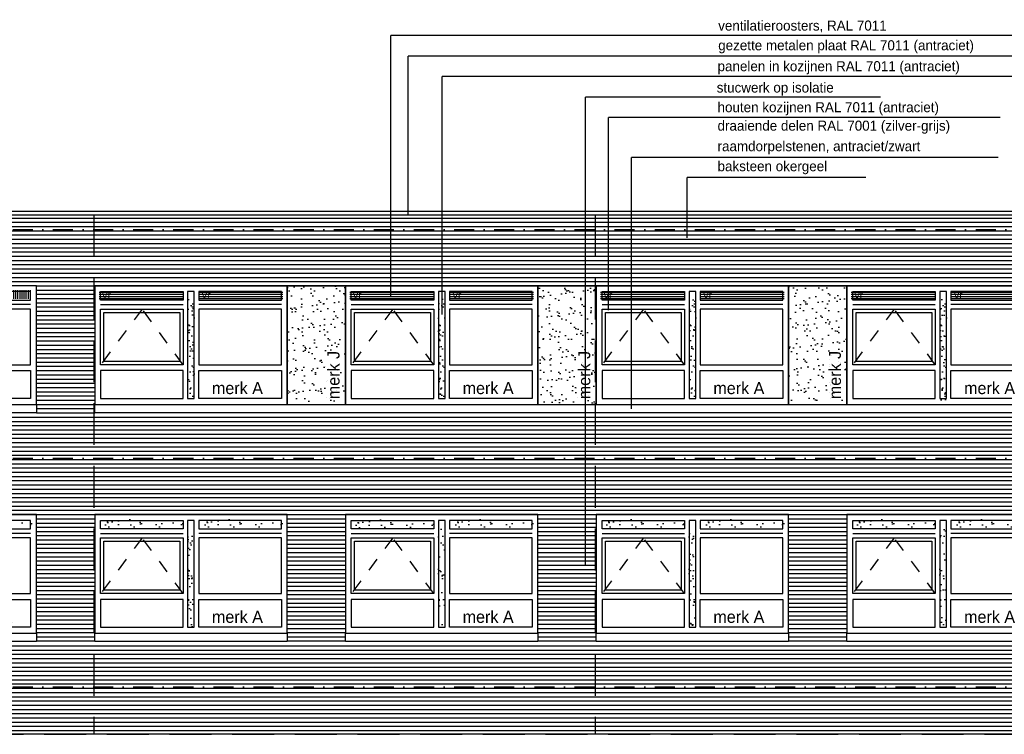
# Model space of a CAD drawing. Extents: x 0 to 140000, y 0 to 84100.
# Tile 19 of 36: x 48013 to 62740, y 48986 to 59671. Entities that reach past the tile are written whole.
import ezdxf

# ---------------------------------------------------------------- set-up
doc = ezdxf.new("R2010")
doc.units = 0
doc.header["$LTSCALE"] = 100
doc.header["$MEASUREMENT"] = 0
for name, pattern in [('B0201', [50, 31.25, -6.25, 6.25, -6.25]), ('B0701', [9.375, 6.25, -3.125]), ('DASHDOTX2', [2, 1, -0.5, 0, -0.5]), ('TEGELS', [4, 2, -2])]:
    doc.linetypes.add(name, pattern=pattern)
doc.layers.get('0').update_dxf_attribs({"linetype": 'CONTINUOUS'})
for name, color, linetype in [('AA31----_BUITENKOZ', 7, 'CONTINUOUS'), ('AL$1A---_ALGEMEEN', 1, 'CONTINUOUS'), ('AL$7A---_STRAMIEN', 42, 'B0201'), ('AL21----_BUITENWAND', 2, 'CONTINUOUS'), ('AL31----_BUITENKOZ', 7, 'CONTINUOUS'), ('AL31----_BUITENKOZIJ', 7, 'CONTINUOUS'), ('AL47----_DAKAFW', 1, 'CONTINUOUS'), ('AT$1A---_ALGEMEEN', 1, 'CONTINUOUS'), ('AT$1A---_TEKST', 2, 'CONTINUOUS'), ('DLLATATIE', 3, 'B0701'), ('VENTILATIE', 1, 'CONTINUOUS')]:
    doc.layers.add(name, color=color, linetype=linetype)
doc.styles.add('00_100', font='B-GBP.shx', dxfattribs={"height": 120})
doc.styles.add('01_100', font='B-GBP.shx', dxfattribs={"height": 180})
doc.styles.add('02_100', font='B-GBP.shx', dxfattribs={"height": 250})
pattern_1 = [(37.5, (7480.87, -28493.82), (-7.6852, 235.0725), [0, -185.44, 0, -207.4, 0, -198.25]), (7.5, (7480.87, -28493.82), (215.9128, 344.3018), [0, -100.04, 0, -167.14, 0, -64.05]), (327.5, (7330.8, -28493.82), (379.9253, 0.6904), [0, -61, 0, -219.6, 0, -286.7]), (317.5, (7330.8, -28493.82), (366.7474, 107.0764), [0, -30.5, 0, -143.96, 0, -164.7])]
pattern_2 = [(37.5, (3730.87, -28493.82), (-7.6852, 235.0725), [0, -185.44, 0, -207.4, 0, -198.25]), (7.5, (3730.87, -28493.82), (215.9128, 344.3018), [0, -100.04, 0, -167.14, 0, -64.05]), (327.5, (3580.8, -28493.82), (379.9253, 0.6904), [0, -61, 0, -219.6, 0, -286.7]), (317.5, (3580.8, -28493.82), (366.7474, 107.0764), [0, -30.5, 0, -143.96, 0, -164.7])]
pattern_3 = [(37.5, (-19.13, -28493.82), (-7.6852, 235.0725), [0, -185.44, 0, -207.4, 0, -198.25]), (7.5, (-19.13, -28493.82), (215.9128, 344.3018), [0, -100.04, 0, -167.14, 0, -64.05]), (327.5, (-169.2, -28493.82), (379.9253, 0.6904), [0, -61, 0, -219.6, 0, -286.7]), (317.5, (-169.2, -28493.82), (366.7474, 107.0764), [0, -30.5, 0, -143.96, 0, -164.7])]
pattern_4 = [(37.5, (-3769.13, -28493.82), (-7.6852, 235.0725), [0, -185.44, 0, -207.4, 0, -198.25]), (7.5, (-3769.13, -28493.82), (215.9128, 344.3018), [0, -100.04, 0, -167.14, 0, -64.05]), (327.5, (-3919.2, -28493.82), (379.9253, 0.6904), [0, -61, 0, -219.6, 0, -286.7]), (317.5, (-3919.2, -28493.82), (366.7474, 107.0764), [0, -30.5, 0, -143.96, 0, -164.7])]

# ---------------------------------------------------------------- blocks, each defined once
blk = doc.blocks.new('PH31-001')
at = {"layer": 'AL31----_BUITENKOZ'}
h = blk.add_hatch(dxfattribs=at)
h.set_pattern_fill('AR-SAND', color=256, scale=122, style=0)
h.set_pattern_definition([(37.5, (-52903.8, -82412.16), (-7.6852, 235.0725), [0, -185.44, 0, -207.4, 0, -198.25]), (7.5, (-52903.8, -82412.16), (215.9128, 344.3018), [0, -100.04, 0, -167.14, 0, -64.05]), (327.5, (-53053.86, -82412.16), (379.9253, 0.6904), [0, -61, 0, -219.6, 0, -286.7]), (317.5, (-53053.86, -82412.16), (366.7474, 107.0764), [0, -30.5, 0, -143.96, 0, -164.7])])
h.paths.add_polyline_path([(1490, 1580), (1390, 1580), (1390, 67), (1490, 67)])
for p, q in [((88, 1492), (1323, 1492)), ((2792, 1492), (1557, 1492)), ((0, 0), (0, 0)), ((0, 0), (0, 0))]:
    blk.add_line(p, q, dxfattribs=at)
at = {"layer": 'AL31----_BUITENKOZ', "color": 1, "linetype": 'TEGELS'}
for p, q in [((709, 1425), (88, 593)), ((1323, 593), (709, 1425))]:
    blk.add_line(p, q, dxfattribs=at)
at = {"layer": 'AL31----_BUITENKOZ'}
for points in [[(2880, 0), (2880, 1774), (0, 1774), (0, 1774), (0, 0)], [(88, 1559), (88, 1686), (1323, 1686), (1323, 1559)], [(1490, 1686), (1390, 1686), (1390, 88), (1490, 88)], [(2792, 1559), (2792, 1686), (1557, 1686), (1557, 1559)], [(88, 593), (88, 1425), (1323, 1425), (1323, 593)], [(2792, 593), (2792, 1425), (1557, 1425), (1557, 593)], [(88, 505), (88, 88), (1323, 88), (1323, 505)], [(2792, 505), (2792, 88), (1557, 88), (1557, 505)]]:
    blk.add_lwpolyline(points, close=True, dxfattribs=at)
at = {"layer": 'AL31----_BUITENKOZ', "color": 1}
blk.add_lwpolyline([(138, 643), (138, 1375), (1273, 1375), (1273, 643)], close=True, dxfattribs=at)
at = {"layer": 'AT$1A---_TEKST', "style": '01_100'}
blk.add_text('merk A', height=180, dxfattribs=at).set_placement((1754, 154))
blk = doc.blocks.new('PH31-020')
at = {"layer": 'AL31----_BUITENKOZIJ'}
blk.add_lwpolyline([(-2880, 0), (0, 0), (0, -127), (-2880, -127)], close=True, dxfattribs=at)
blk = doc.blocks.new('PH31-021')
at = {"layer": 'AL31----_BUITENKOZIJ'}
blk.add_lwpolyline([(0, 0), (14130, 0), (14130, -127), (0, -127)], close=True, dxfattribs=at)
blk = doc.blocks.new('PH00-002')
at = {"layer": 'AA31----_BUITENKOZ'}
h = blk.add_hatch(dxfattribs=at)
h.set_pattern_fill('AR-SAND', color=256, scale=122, style=0)
h.set_pattern_definition([(37.5, (-19824.08, -53610.47), (-7.6852, 235.0725), [0, -185.44, 0, -207.4, 0, -198.25]), (7.5, (-19824.08, -53610.47), (215.9128, 344.3018), [0, -100.04, 0, -167.14, 0, -64.05]), (327.5, (-19974.14, -53610.47), (379.9253, 0.6904), [0, -61, 0, -219.6, 0, -286.7]), (317.5, (-19974.14, -53610.47), (366.7474, 107.0764), [0, -30.5, 0, -143.96, 0, -164.7])])
h.paths.add_polyline_path([(0, 1774), (-870, 1774), (-870, 0), (0, 0)])
h.paths.add_polyline_path([(-43, 33), (-43, 1023), (-313, 1023), (-313, 33)], flags=24)
at = {"layer": 'AL31----_BUITENKOZ', "color": 42}
blk.add_lwpolyline([(-870, 0), (0, 0), (0, 1774), (-870, 1774)], close=True, dxfattribs=at)
at = {"layer": 'AT$1A---_TEKST', "color": 1, "style": '01_100'}
blk.add_text('merk J', height=180, rotation=90, dxfattribs=at).set_placement((-88, 78))

msp = doc.modelspace()

# ---------------------------------------------------------------- hatches: boundary and pattern name
at = {"layer": 'AA31----_BUITENKOZ'}
h = msp.add_hatch(dxfattribs=at)
h.set_pattern_fill('AR-SAND', color=256, scale=122, style=0)
h.set_pattern_definition(pattern_4)
h.paths.add_polyline_path([(50624.7, 55498), (50524.7, 55498), (50524.7, 53985.3), (50624.7, 53985.3)])
h = msp.add_hatch(dxfattribs=at)
h.set_pattern_fill('AR-SAND', color=256, scale=122, style=0)
h.set_pattern_definition(pattern_3)
h.paths.add_polyline_path([(54374.7, 55498), (54274.7, 55498), (54274.7, 53985.3), (54374.7, 53985.3)])
h = msp.add_hatch(dxfattribs=at)
h.set_pattern_fill('AR-SAND', color=256, scale=122, style=0)
h.set_pattern_definition(pattern_2)
h.paths.add_polyline_path([(58124.7, 55498), (58024.7, 55498), (58024.7, 53985.3), (58124.7, 53985.3)])
h = msp.add_hatch(dxfattribs=at)
h.set_pattern_fill('AR-SAND', color=256, scale=122, style=0)
h.set_pattern_definition(pattern_1)
h.paths.add_polyline_path([(61874.7, 55498), (61774.7, 55498), (61774.7, 53985.3), (61874.7, 53985.3)])
h = msp.add_hatch(dxfattribs=at)
h.set_pattern_fill('AR-SAND', color=256, scale=122, style=0)
h.set_pattern_definition([(37.5, (29700.08, -4463.37), (-7.6852, 235.0725), [0, -185.44, 0, -207.4, 0, -198.25]), (7.5, (29700.08, -4463.37), (215.9128, 344.3018), [0, -100.04, 0, -167.14, 0, -64.05]), (327.5, (29550.02, -4463.37), (379.9253, 0.6904), [0, -61, 0, -219.6, 0, -286.7]), (317.5, (29550.02, -4463.37), (366.7474, 107.0764), [0, -30.5, 0, -143.96, 0, -164.7])])
h.paths.add_polyline_path([(46941.7, 52078), (46941.7, 52205), (48197.7, 52205), (48197.7, 52078)])
h = msp.add_hatch(dxfattribs=at)
h.set_pattern_fill('AR-SAND', color=256, scale=122, style=0)
h.set_pattern_definition([(37.5, (31960.08, -4463.37), (-7.6852, 235.0725), [0, -185.44, 0, -207.4, 0, -198.25]), (7.5, (31960.08, -4463.37), (215.9128, 344.3018), [0, -100.04, 0, -167.14, 0, -64.05]), (327.5, (31810.02, -4463.37), (379.9253, 0.6904), [0, -61, 0, -219.6, 0, -286.7]), (317.5, (31810.02, -4463.37), (366.7474, 107.0764), [0, -30.5, 0, -143.96, 0, -164.7])])
h.paths.add_polyline_path([(49201.7, 52078), (49201.7, 52205), (50457.7, 52205), (50457.7, 52078)])
h = msp.add_hatch(dxfattribs=at)
h.set_pattern_fill('AR-SAND', color=256, scale=122, style=0)
h.set_pattern_definition([(37.5, (33450.08, -4463.37), (-7.6852, 235.0725), [0, -185.44, 0, -207.4, 0, -198.25]), (7.5, (33450.08, -4463.37), (215.9128, 344.3018), [0, -100.04, 0, -167.14, 0, -64.05]), (327.5, (33300.02, -4463.37), (379.9253, 0.6904), [0, -61, 0, -219.6, 0, -286.7]), (317.5, (33300.02, -4463.37), (366.7474, 107.0764), [0, -30.5, 0, -143.96, 0, -164.7])])
h.paths.add_polyline_path([(50691.7, 52078), (50691.7, 52205), (51947.7, 52205), (51947.7, 52078)])
h = msp.add_hatch(dxfattribs=at)
h.set_pattern_fill('AR-SAND', color=256, scale=122, style=0)
h.set_pattern_definition([(37.5, (35710.08, -4470.02), (-7.6852, 235.0725), [0, -185.44, 0, -207.4, 0, -198.25]), (7.5, (35710.08, -4470.02), (215.9128, 344.3018), [0, -100.04, 0, -167.14, 0, -64.05]), (327.5, (35560.02, -4470.02), (379.9253, 0.6904), [0, -61, 0, -219.6, 0, -286.7]), (317.5, (35560.02, -4470.02), (366.7474, 107.0764), [0, -30.5, 0, -143.96, 0, -164.7])])
h.paths.add_polyline_path([(52951.7, 52071.4), (52951.7, 52198.4), (54207.7, 52198.4), (54207.7, 52071.4)])
h = msp.add_hatch(dxfattribs=at)
h.set_pattern_fill('AR-SAND', color=256, scale=122, style=0)
h.set_pattern_definition([(37.5, (37200.08, -4463.37), (-7.6852, 235.0725), [0, -185.44, 0, -207.4, 0, -198.25]), (7.5, (37200.08, -4463.37), (215.9128, 344.3018), [0, -100.04, 0, -167.14, 0, -64.05]), (327.5, (37050.02, -4463.37), (379.9253, 0.6904), [0, -61, 0, -219.6, 0, -286.7]), (317.5, (37050.02, -4463.37), (366.7474, 107.0764), [0, -30.5, 0, -143.96, 0, -164.7])])
h.paths.add_polyline_path([(54441.7, 52078), (54441.7, 52205), (55697.7, 52205), (55697.7, 52078)])
h = msp.add_hatch(dxfattribs=at)
h.set_pattern_fill('AR-SAND', color=256, scale=122, style=0)
h.set_pattern_definition([(37.5, (39460.08, -4463.37), (-7.6852, 235.0725), [0, -185.44, 0, -207.4, 0, -198.25]), (7.5, (39460.08, -4463.37), (215.9128, 344.3018), [0, -100.04, 0, -167.14, 0, -64.05]), (327.5, (39310.02, -4463.37), (379.9253, 0.6904), [0, -61, 0, -219.6, 0, -286.7]), (317.5, (39310.02, -4463.37), (366.7474, 107.0764), [0, -30.5, 0, -143.96, 0, -164.7])])
h.paths.add_polyline_path([(56701.7, 52078), (56701.7, 52205), (57957.7, 52205), (57957.7, 52078)])
h = msp.add_hatch(dxfattribs=at)
h.set_pattern_fill('AR-SAND', color=256, scale=122, style=0)
h.set_pattern_definition([(37.5, (40950.08, -4463.37), (-7.6852, 235.0725), [0, -185.44, 0, -207.4, 0, -198.25]), (7.5, (40950.08, -4463.37), (215.9128, 344.3018), [0, -100.04, 0, -167.14, 0, -64.05]), (327.5, (40800.02, -4463.37), (379.9253, 0.6904), [0, -61, 0, -219.6, 0, -286.7]), (317.5, (40800.02, -4463.37), (366.7474, 107.0764), [0, -30.5, 0, -143.96, 0, -164.7])])
h.paths.add_polyline_path([(58191.7, 52078), (58191.7, 52205), (59447.7, 52205), (59447.7, 52078)])
h = msp.add_hatch(dxfattribs=at)
h.set_pattern_fill('AR-SAND', color=256, scale=122, style=0)
h.set_pattern_definition([(37.5, (43210.08, -4463.37), (-7.6852, 235.0725), [0, -185.44, 0, -207.4, 0, -198.25]), (7.5, (43210.08, -4463.37), (215.9128, 344.3018), [0, -100.04, 0, -167.14, 0, -64.05]), (327.5, (43060.02, -4463.37), (379.9253, 0.6904), [0, -61, 0, -219.6, 0, -286.7]), (317.5, (43060.02, -4463.37), (366.7474, 107.0764), [0, -30.5, 0, -143.96, 0, -164.7])])
h.paths.add_polyline_path([(60451.7, 52078), (60451.7, 52205), (61707.7, 52205), (61707.7, 52078)])
h = msp.add_hatch(dxfattribs=at)
h.set_pattern_fill('AR-SAND', color=256, scale=122, style=0)
h.set_pattern_definition([(37.5, (44700.08, -4463.37), (-7.6852, 235.0725), [0, -185.44, 0, -207.4, 0, -198.25]), (7.5, (44700.08, -4463.37), (215.9128, 344.3018), [0, -100.04, 0, -167.14, 0, -64.05]), (327.5, (44550.02, -4463.37), (379.9253, 0.6904), [0, -61, 0, -219.6, 0, -286.7]), (317.5, (44550.02, -4463.37), (366.7474, 107.0764), [0, -30.5, 0, -143.96, 0, -164.7])])
h.paths.add_polyline_path([(61941.7, 52078), (61941.7, 52205), (63197.7, 52205), (63197.7, 52078)])
h = msp.add_hatch(dxfattribs=at)
h.set_pattern_fill('AR-SAND', color=256, scale=122, style=0)
h.set_pattern_definition(pattern_4)
h.paths.add_polyline_path([(50624.7, 52078), (50524.7, 52078), (50524.7, 50565.3), (50624.7, 50565.3)])
h = msp.add_hatch(dxfattribs=at)
h.set_pattern_fill('AR-SAND', color=256, scale=122, style=0)
h.set_pattern_definition(pattern_3)
h.paths.add_polyline_path([(54374.7, 52078), (54274.7, 52078), (54274.7, 50565.3), (54374.7, 50565.3)])
h = msp.add_hatch(dxfattribs=at)
h.set_pattern_fill('AR-SAND', color=256, scale=122, style=0)
h.set_pattern_definition(pattern_2)
h.paths.add_polyline_path([(58124.7, 52078), (58024.7, 52078), (58024.7, 50565.3), (58124.7, 50565.3)])
h = msp.add_hatch(dxfattribs=at)
h.set_pattern_fill('AR-SAND', color=256, scale=122, style=0)
h.set_pattern_definition(pattern_1)
h.paths.add_polyline_path([(61874.7, 52078), (61774.7, 52078), (61774.7, 50565.3), (61874.7, 50565.3)])
at = {"layer": 'VENTILATIE'}
h = msp.add_hatch(dxfattribs=at)
h.set_pattern_fill('LINE', color=256, scale=250, angle=90, style=0)
h.set_pattern_definition([(90, (-15607.424, 43735.997), (-31.25, 2e-15), [])])
h.paths.add_polyline_path([(46940.9, 55498), (48196.9, 55498), (48196.9, 55625), (46940.9, 55625)])
h = msp.add_hatch(dxfattribs=at)
h.set_pattern_fill('LINE', color=256, scale=250, style=0)
h.set_pattern_definition([(0, (10948.72, -1059.64), (0, 31.25), [])])
h.paths.add_polyline_path([(50456.3, 55481.7), (50456.3, 55608.7), (49200.3, 55608.7), (49200.3, 55481.7)])
h = msp.add_hatch(dxfattribs=at)
h.set_pattern_fill('LINE', color=256, scale=250, style=0)
h.set_pattern_definition([(0, (12438.72, -1059.64), (0, 31.25), [])])
h.paths.add_polyline_path([(51946.3, 55481.7), (51946.3, 55608.7), (50690.3, 55608.7), (50690.3, 55481.7)])
h = msp.add_hatch(dxfattribs=at)
h.set_pattern_fill('LINE', color=256, scale=250, style=0)
h.set_pattern_definition([(0, (14700.078, -1059.64), (0, 31.25), [])])
h.paths.add_polyline_path([(54207.7, 55481.7), (54207.7, 55608.7), (52951.7, 55608.7), (52951.7, 55481.7)])
h = msp.add_hatch(dxfattribs=at)
h.set_pattern_fill('LINE', color=256, scale=250, style=0)
h.set_pattern_definition([(0, (16190.078, -1059.64), (0, 31.25), [])])
h.paths.add_polyline_path([(55697.7, 55481.7), (55697.7, 55608.7), (54441.7, 55608.7), (54441.7, 55481.7)])
h = msp.add_hatch(dxfattribs=at)
h.set_pattern_fill('LINE', color=256, scale=250, style=0)
h.set_pattern_definition([(0, (18450.078, -1059.64), (0, 31.25), [])])
h.paths.add_polyline_path([(57957.7, 55481.7), (57957.7, 55608.7), (56701.7, 55608.7), (56701.7, 55481.7)])
h = msp.add_hatch(dxfattribs=at)
h.set_pattern_fill('LINE', color=256, scale=250, style=0)
h.set_pattern_definition([(0, (19940.078, -1059.64), (0, 31.25), [])])
h.paths.add_polyline_path([(59447.7, 55481.7), (59447.7, 55608.7), (58191.7, 55608.7), (58191.7, 55481.7)])
h = msp.add_hatch(dxfattribs=at)
h.set_pattern_fill('LINE', color=256, scale=250, style=0)
h.set_pattern_definition([(0, (22200.078, -1059.64), (0, 31.25), [])])
h.paths.add_polyline_path([(61707.7, 55481.7), (61707.7, 55608.7), (60451.7, 55608.7), (60451.7, 55481.7)])
h = msp.add_hatch(dxfattribs=at)
h.set_pattern_fill('LINE', color=256, scale=250, style=0)
h.set_pattern_definition([(0, (23690.078, -1059.64), (0, 31.25), [])])
h.paths.add_polyline_path([(63197.7, 55481.7), (63197.7, 55608.7), (61941.7, 55608.7), (61941.7, 55481.7)])

# ---------------------------------------------------------------- linework, layer by layer
at = {"layer": 'AL$1A---_ALGEMEEN'}
for p, q in [((53563.8, 55534.1), (53563.8, 59436.4)), ((63130.5, 59436.4), (53563.8, 59436.4)), ((63388.3, 59123.5), (53821.6, 59123.5)), ((53821.6, 56743.8), (53821.6, 59123.5)), ((54332, 55260.4), (54332, 58819.1)), ((62860.3, 58819.1), (54332, 58819.1)), ((60886.5, 58514.6), (56474.7, 58514.6)), ((56474.7, 51523.8), (56474.7, 58514.6)), ((56819.9, 55326.1), (56819.9, 58210.2)), ((62677.5, 58210.2), (56819.9, 58210.2)), ((62650.3, 57611.3), (57165.1, 57611.3)), ((57165.1, 53854.7), (57165.1, 57611.3)), ((57994.5, 56410.8), (57994.5, 57311.9)), ((60667.1, 57311.9), (57994.5, 57311.9))]:
    msp.add_line(p, q, dxfattribs=at)
at = {"layer": 'AL$7A---_STRAMIEN', "color": 1, "linetype": 'DASHDOTX2', "ltscale": 3}
for p, q in [((10103.3, 56535), (130931.1, 56535)), ((10103.3, 53115), (130931.1, 53115)), ((10103.3, 49695), (130931.1, 49695))]:
    msp.add_line(p, q, dxfattribs=at)
at = {"layer": 'AL21----_BUITENWAND', "color": 42}
for p, q in [((14629.7, 56705), (127769.7, 56705)), ((14629.7, 56641.7), (127769.7, 56641.7)), ((14629.7, 56578.3), (127769.7, 56578.3)), ((14629.7, 56515), (127769.7, 56515)), ((14629.7, 56451.7), (127769.7, 56451.7)), ((14629.7, 56388.3), (127769.7, 56388.3)), ((14629.7, 56325), (127769.7, 56325)), ((14629.7, 56261.7), (127769.7, 56261.7)), ((14629.7, 56198.3), (127769.7, 56198.3)), ((14629.7, 56135), (127769.7, 56135)), ((14629.7, 56071.7), (127769.7, 56071.7)), ((14629.7, 56008.3), (127769.7, 56008.3)), ((14629.7, 55945), (127769.7, 55945)), ((14629.7, 55881.7), (127769.7, 55881.7)), ((14629.7, 55818.3), (127769.7, 55818.3)), ((14629.7, 55755), (127769.7, 55755)), ((48264.7, 55691.7), (49134.7, 55691.7)), ((48264.7, 55628.3), (49134.7, 55628.3)), ((48264.7, 55565), (49134.7, 55565)), ((48264.7, 55501.7), (49134.7, 55501.7)), ((48264.7, 55438.3), (49134.7, 55438.3)), ((48264.7, 55375), (49134.7, 55375)), ((48264.7, 55311.7), (49134.7, 55311.7)), ((48264.7, 55248.3), (49134.7, 55248.3)), ((48264.7, 55185), (49134.7, 55185)), ((48264.7, 55121.7), (49134.7, 55121.7)), ((48264.7, 55058.3), (49134.7, 55058.3)), ((48264.7, 54995), (49134.7, 54995)), ((48264.7, 54931.7), (49134.7, 54931.7)), ((48264.7, 54868.3), (49134.7, 54868.3)), ((48264.7, 54805), (49134.7, 54805)), ((48264.7, 54741.7), (49134.7, 54741.7)), ((48264.7, 54678.3), (49134.7, 54678.3)), ((48264.7, 54615), (49134.7, 54615)), ((48264.7, 54551.7), (49134.7, 54551.7)), ((48264.7, 54488.3), (49134.7, 54488.3)), ((48264.7, 54425), (49134.7, 54425)), ((48264.7, 54361.7), (49134.7, 54361.7)), ((48264.7, 54298.3), (49134.7, 54298.3)), ((48264.7, 54235), (49134.7, 54235)), ((48264.7, 54171.7), (49134.7, 54171.7)), ((48264.7, 54108.3), (49134.7, 54108.3)), ((48264.7, 54045), (49134.7, 54045)), ((48264.7, 53981.7), (49134.7, 53981.7)), ((48264.7, 53918.3), (49134.7, 53918.3)), ((48264.7, 53855), (49134.7, 53855)), ((48264.7, 53791.7), (49134.7, 53791.7)), ((22014.7, 53728.3), (127769.7, 53728.3)), ((22014.7, 53665), (127769.7, 53665)), ((22014.7, 53601.7), (127769.7, 53601.7)), ((22014.7, 53538.3), (127769.7, 53538.3)), ((22014.7, 53475), (127769.7, 53475)), ((22014.7, 53411.7), (127769.7, 53411.7)), ((22014.7, 53348.3), (127769.7, 53348.3)), ((22014.7, 53285), (127769.7, 53285)), ((22014.7, 53221.7), (127769.7, 53221.7)), ((22014.7, 53158.3), (127769.7, 53158.3)), ((22014.7, 53095), (127769.7, 53095)), ((22014.7, 53031.7), (127769.7, 53031.7)), ((22014.7, 52968.3), (127769.7, 52968.3)), ((22014.7, 52905), (127769.7, 52905)), ((22014.7, 52841.7), (127769.7, 52841.7)), ((22014.7, 52778.3), (127769.7, 52778.3)), ((22014.7, 52715), (127769.7, 52715)), ((22014.7, 52651.7), (127769.7, 52651.7)), ((22014.7, 52588.3), (127769.7, 52588.3)), ((22014.7, 52525), (127769.7, 52525)), ((22014.7, 52461.7), (127769.7, 52461.7)), ((22014.7, 52398.3), (127769.7, 52398.3)), ((22014.7, 52335), (127769.7, 52335)), ((22014.7, 52271.7), (127769.7, 52271.7)), ((48264.7, 52208), (49134.7, 52208)), ((48264.7, 52145), (49134.7, 52145)), ((52014.7, 52208), (52884.7, 52208)), ((52014.7, 52145), (52884.7, 52145)), ((55764.7, 52208), (56634.7, 52208)), ((55764.7, 52145), (56634.7, 52145)), ((59514.7, 52208), (60384.7, 52208)), ((59514.7, 52145), (60384.7, 52145)), ((48264.7, 52082), (49134.7, 52082)), ((48264.7, 52019), (49134.7, 52019)), ((52014.7, 52082), (52884.7, 52082)), ((52014.7, 52019), (52884.7, 52019)), ((55764.7, 52082), (56634.7, 52082)), ((55764.7, 52019), (56634.7, 52019)), ((59514.7, 52082), (60384.7, 52082)), ((59514.7, 52019), (60384.7, 52019)), ((48264.7, 51956), (49134.7, 51956)), ((48264.7, 51893), (49134.7, 51893)), ((52014.7, 51956), (52884.7, 51956)), ((52014.7, 51893), (52884.7, 51893)), ((55764.7, 51956), (56634.7, 51956)), ((55764.7, 51893), (56634.7, 51893)), ((59514.7, 51956), (60384.7, 51956)), ((59514.7, 51893), (60384.7, 51893)), ((48264.7, 51830), (49134.7, 51830)), ((48264.7, 51767), (49134.7, 51767)), ((48264.7, 51704), (49134.7, 51704)), ((52014.7, 51830), (52884.7, 51830)), ((52014.7, 51767), (52884.7, 51767)), ((52014.7, 51704), (52884.7, 51704)), ((55764.7, 51830), (56634.7, 51830)), ((55764.7, 51767), (56634.7, 51767)), ((55764.7, 51704), (56634.7, 51704)), ((59514.7, 51830), (60384.7, 51830)), ((59514.7, 51767), (60384.7, 51767)), ((59514.7, 51704), (60384.7, 51704)), ((48264.7, 51641), (49134.7, 51641)), ((48264.7, 51578), (49134.7, 51578)), ((52014.7, 51641), (52884.7, 51641)), ((52014.7, 51578), (52884.7, 51578)), ((55764.7, 51641), (56634.7, 51641)), ((55764.7, 51578), (56634.7, 51578)), ((59514.7, 51641), (60384.7, 51641)), ((59514.7, 51578), (60384.7, 51578)), ((48264.7, 51515), (49134.7, 51515)), ((48264.7, 51452), (49134.7, 51452)), ((52014.7, 51515), (52884.7, 51515)), ((52014.7, 51452), (52884.7, 51452)), ((55764.7, 51515), (56634.7, 51515)), ((55764.7, 51452), (56634.7, 51452)), ((59514.7, 51515), (60384.7, 51515)), ((59514.7, 51452), (60384.7, 51452)), ((48264.7, 51389), (49134.7, 51389)), ((48264.7, 51326), (49134.7, 51326)), ((48264.7, 51263), (49134.7, 51263)), ((52014.7, 51389), (52884.7, 51389)), ((52014.7, 51326), (52884.7, 51326)), ((52014.7, 51263), (52884.7, 51263)), ((55764.7, 51389), (56634.7, 51389)), ((55764.7, 51326), (56634.7, 51326)), ((55764.7, 51263), (56634.7, 51263)), ((59514.7, 51389), (60384.7, 51389)), ((59514.7, 51326), (60384.7, 51326)), ((59514.7, 51263), (60384.7, 51263)), ((48264.7, 51200), (49134.7, 51200)), ((48264.7, 51137), (49134.7, 51137)), ((52014.7, 51200), (52884.7, 51200)), ((52014.7, 51137), (52884.7, 51137)), ((55764.7, 51200), (56634.7, 51200)), ((55764.7, 51137), (56634.7, 51137)), ((59514.7, 51200), (60384.7, 51200)), ((59514.7, 51137), (60384.7, 51137)), ((48264.7, 51074), (49134.7, 51074)), ((48264.7, 51011), (49134.7, 51011)), ((52014.7, 51074), (52884.7, 51074)), ((52014.7, 51011), (52884.7, 51011)), ((55764.7, 51074), (56634.7, 51074)), ((55764.7, 51011), (56634.7, 51011)), ((59514.7, 51074), (60384.7, 51074)), ((59514.7, 51011), (60384.7, 51011)), ((48264.7, 50948), (49134.7, 50948)), ((48264.7, 50885), (49134.7, 50885)), ((48264.7, 50822), (49134.7, 50822)), ((52014.7, 50948), (52884.7, 50948)), ((52014.7, 50885), (52884.7, 50885)), ((52014.7, 50822), (52884.7, 50822)), ((55764.7, 50948), (56634.7, 50948)), ((55764.7, 50885), (56634.7, 50885)), ((55764.7, 50822), (56634.7, 50822)), ((59514.7, 50948), (60384.7, 50948)), ((59514.7, 50885), (60384.7, 50885)), ((59514.7, 50822), (60384.7, 50822)), ((48264.7, 50759), (49134.7, 50759)), ((48264.7, 50696), (49134.7, 50696)), ((52014.7, 50759), (52884.7, 50759)), ((52014.7, 50696), (52884.7, 50696)), ((55764.7, 50759), (56634.7, 50759)), ((55764.7, 50696), (56634.7, 50696)), ((59514.7, 50759), (60384.7, 50759)), ((59514.7, 50696), (60384.7, 50696)), ((48264.7, 50633), (49134.7, 50633)), ((48264.7, 50570), (49134.7, 50570)), ((52014.7, 50633), (52884.7, 50633)), ((52014.7, 50570), (52884.7, 50570)), ((55764.7, 50633), (56634.7, 50633)), ((55764.7, 50570), (56634.7, 50570)), ((59514.7, 50633), (60384.7, 50633)), ((59514.7, 50570), (60384.7, 50570)), ((48264.7, 50507), (49134.7, 50507)), ((48264.7, 50444), (49134.7, 50444)), ((48264.7, 50381), (49134.7, 50381)), ((52014.7, 50507), (52884.7, 50507)), ((52014.7, 50444), (52884.7, 50444)), ((52014.7, 50381), (52884.7, 50381)), ((55764.7, 50507), (56634.7, 50507)), ((55764.7, 50444), (56634.7, 50444)), ((55764.7, 50381), (56634.7, 50381)), ((59514.7, 50507), (60384.7, 50507)), ((59514.7, 50444), (60384.7, 50444)), ((59514.7, 50381), (60384.7, 50381)), ((14629.7, 50308.3), (127769.7, 50308.3)), ((14629.7, 50245), (127769.7, 50245)), ((14629.7, 50181.7), (127769.7, 50181.7)), ((14629.7, 50118.3), (127769.7, 50118.3)), ((14629.7, 50055), (127769.7, 50055)), ((14629.7, 49991.7), (127769.7, 49991.7)), ((14629.7, 49928.3), (127769.7, 49928.3)), ((14629.7, 49865), (127769.7, 49865)), ((14629.7, 49801.7), (127769.7, 49801.7)), ((14629.7, 49738.3), (127769.7, 49738.3)), ((14629.7, 49675), (127769.7, 49675)), ((14629.7, 49611.7), (127769.7, 49611.7)), ((14629.7, 49548.3), (127769.7, 49548.3)), ((14629.7, 49485), (127769.7, 49485)), ((14629.7, 49421.7), (127769.7, 49421.7)), ((14629.7, 49358.3), (127769.7, 49358.3)), ((14629.7, 49295), (127769.7, 49295)), ((14629.7, 49231.7), (127769.7, 49231.7)), ((14629.7, 49168.3), (127769.7, 49168.3)), ((14629.7, 49105), (127769.7, 49105)), ((14629.7, 49041.7), (127769.7, 49041.7))]:
    msp.add_line(p, q, dxfattribs=at)
at = {"layer": 'AL21----_BUITENWAND'}
msp.add_line((37884.7, 48991), (104514.7, 48991), dxfattribs=at)
at = {"layer": 'AL31----_BUITENKOZ'}
msp.add_line((49134.7, 55692), (63264.7, 55692), dxfattribs=at)
at = {"layer": 'AL47----_DAKAFW', "color": 2}
for p, q in [((127799.7, 56803.7), (14599.7, 56803.7)), ((127799.7, 56749.2), (14599.7, 56749.2))]:
    msp.add_line(p, q, dxfattribs=at)
at = {"layer": 'DLLATATIE'}
for p, q in [((49120.3, 56749.2), (49120.3, 48985.8)), ((56620.3, 56749.2), (56620.3, 48985.8)), ((14629.7, 48985.8), (127769.7, 48985.8))]:
    msp.add_line(p, q, dxfattribs=at)

# ---------------------------------------------------------------- block references
for name, p in [('PH31-001', (45384.7, 53918.3)), ('PH31-001', (49134.7, 53918.3)), ('PH00-002', (52884.7, 53918.3)), ('PH31-001', (52884.7, 53918.3)), ('PH00-002', (56634.7, 53918.3)), ('PH31-001', (56634.7, 53918.3)), ('PH00-002', (60384.7, 53918.3)), ('PH31-001', (60384.7, 53918.3)), ('PH31-020', (48264.7, 53918.3)), ('PH31-021', (49134.7, 53918.3)), ('PH31-001', (45384.7, 50498.3)), ('PH31-001', (49134.7, 50498.3)), ('PH31-001', (52884.7, 50498.3)), ('PH31-001', (56634.7, 50498.3)), ('PH31-001', (60384.7, 50498.3)), ('PH31-020', (48264.7, 50498.3)), ('PH31-020', (52014.7, 50498.3)), ('PH31-020', (55764.7, 50498.3)), ('PH31-020', (59514.7, 50498.3)), ('PH31-020', (63264.7, 50498.3))]:
    msp.add_blockref(name, p)

# ---------------------------------------------------------------- texts
at = {"layer": 'AT$1A---_ALGEMEEN', "color": 2}
for s, height, style, p in [('ventilatieroosters, RAL 7011', 150, '02_100', (58461, 59507.8)), ('gezette metalen plaat RAL 7011 (antraciet)', 150, '02_100', (58461, 59213.4)), ('panelen in kozijnen RAL 7011 (antraciet)', 150, '02_100', (58451.1, 58900.6)), ('stucwerk op isolatie', 150, '02_100', (58438.3, 58581.5)), ('houten kozijnen RAL 7011 (antraciet)', 150, '02_100', (58451.1, 58287.4)), ('draaiende delen RAL 7001 (zilver-grijs)', 150, '02_100', (58451.1, 58011.4)), ('raamdorpelstenen, antraciet/zwart', 150, '02_100', (58451.1, 57704.6)), ('baksteen okergeel', 150, '02_100', (58451.1, 57405.2)), ('vr', 120, '00_100', (49246.1, 55497.6)), ('vr', 120, '00_100', (50736.1, 55497.6)), ('vr', 120, '00_100', (52997.4, 55497.6)), ('vr', 120, '00_100', (54487.4, 55497.6)), ('vr', 120, '00_100', (56747.4, 55497.6)), ('vr', 120, '00_100', (58237.4, 55497.6)), ('vr', 120, '00_100', (60497.4, 55497.6)), ('vr', 120, '00_100', (61987.4, 55497.6))]:
    msp.add_text(s, height=height, dxfattribs=dict(at, style=style)).set_placement(p)

doc.saveas('drawing.dxf')
